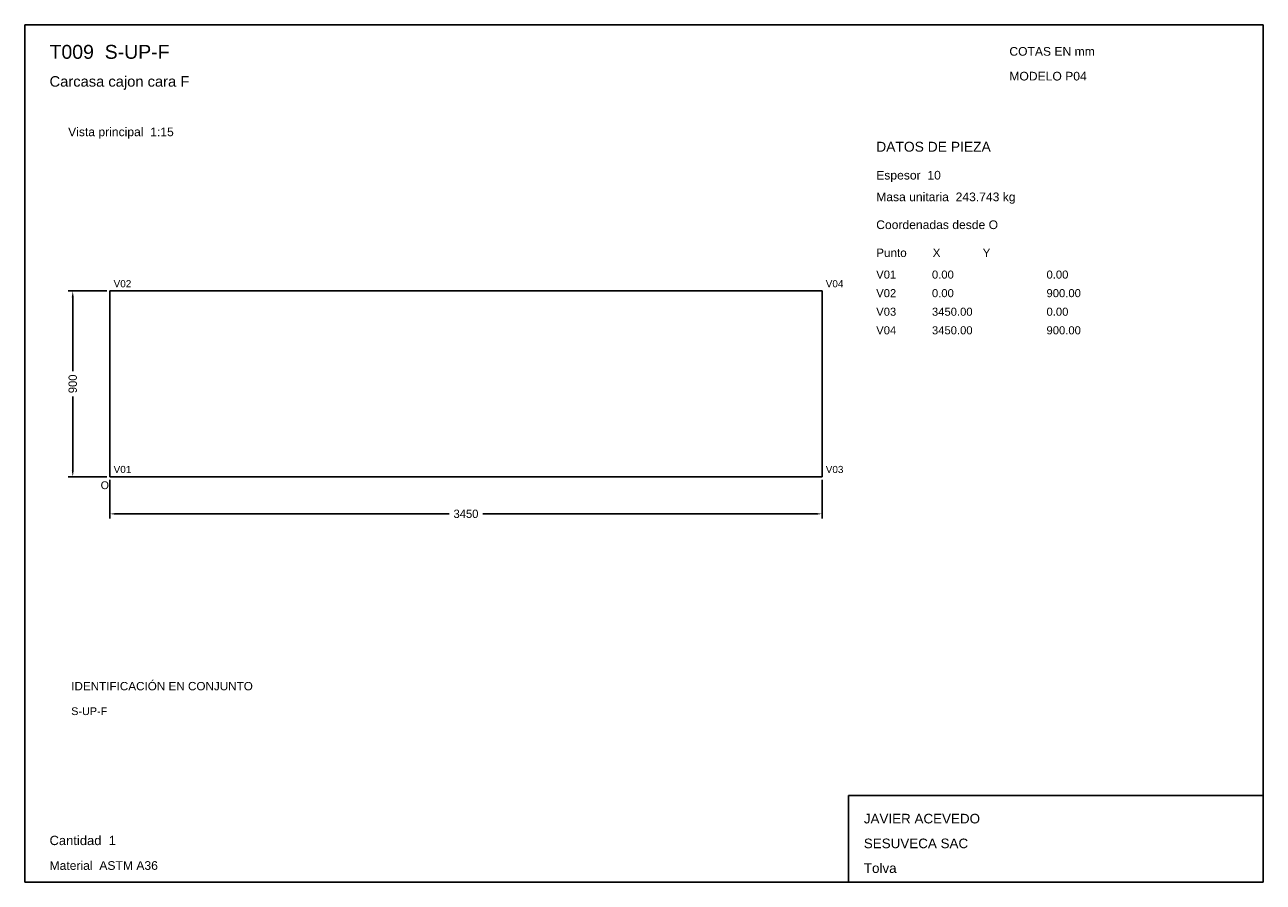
# Model space of a CAD drawing. Header units: millimetres. Extents: x 10 to 410, y 10 to 287.
import ezdxf

# ---------------------------------------------------------------- set-up
doc = ezdxf.new("R2010")
doc.units = ezdxf.units.MM
doc.styles.add('ARIAL', font='arial.ttf')
doc.dimstyles.get("Standard").update_dxf_attribs({"dimtxt": 2.5, "dimasz": 2.5, "dimexe": 1.25, "dimexo": 0.625, "dimtad": 1, "dimcen": 2.5, "dimazin": 3, "dimtfac": 1, "dimtmove": 0, "dimatfit": 3})

# ---------------------------------------------------------------- blocks, each defined once
blk = doc.blocks.new('_CLOSEDFILLED')
at = {"color": 0, "linetype": 'BYBLOCK'}
blk.add_solid([(-1, 0.16), (0, 0), (-1, -0.16)], dxfattribs=at)
blk = doc.blocks.new('*D1')
for p, q in [((37.5, 140), (37.5, 127.5)), ((267.5, 140), (267.5, 127.5)), ((39.5, 129), (147.1, 129)), ((157.9, 129), (265.5, 129))]:
    blk.add_line(p, q)
at = {"layer": 'Defpoints'}
for p in [(37.5, 141), (267.5, 141), (37.5, 129)]:
    blk.add_point(p, dxfattribs=at)
at = {"xscale": 2, "yscale": 2, "rotation": 180}
blk.add_blockref('_CLOSEDFILLED', (37.5, 129), dxfattribs=at)
at = {"xscale": 2, "yscale": 2}
blk.add_blockref('_CLOSEDFILLED', (267.5, 129), dxfattribs=at)
at = {"insert": (152.5, 129), "char_height": 2.7, "attachment_point": 5}
blk.add_mtext('3450', dxfattribs=at)
blk = doc.blocks.new('*D2')
for p, q in [((36.5, 201), (24, 201)), ((25.5, 175.05), (25.5, 199)), ((25.5, 143), (25.5, 166.95)), ((36.5, 141), (24, 141))]:
    blk.add_line(p, q)
at = {"layer": 'Defpoints'}
for p in [(37.5, 201), (25.5, 141), (37.5, 141)]:
    blk.add_point(p, dxfattribs=at)
at = {"xscale": 2, "yscale": 2}
for p, rotation in [((25.5, 201), 90), ((25.5, 141), 270)]:
    blk.add_blockref('_CLOSEDFILLED', p, dxfattribs=dict(at, rotation=rotation))
at = {"insert": (25.5, 171), "char_height": 2.7, "attachment_point": 5, "rotation": 90}
blk.add_mtext('900', dxfattribs=at)

msp = doc.modelspace()

# ---------------------------------------------------------------- linework, layer by layer
for p, q in [((410, 287), (10, 287)), ((10, 287), (10, 10)), ((410, 10), (410, 287)), ((410, 38), (276, 38)), ((276, 38), (276, 10)), ((410, 10), (410, 38)), ((10, 10), (410, 10)), ((276, 10), (410, 10))]:
    msp.add_line(p, q)
for points in [[(37.5, 201), (267.5, 201), (267.5, 201)], [(37.5, 141), (37.5, 201), (37.5, 201)], [(267.5, 201), (267.5, 141), (267.5, 141)], [(267.5, 141), (37.5, 141), (37.5, 141)]]:
    msp.add_lwpolyline(points)

# ---------------------------------------------------------------- texts
at = {"style": 'ARIAL'}
for s, height, p in [('T009  S-UP-F', 4.5, (18, 276)), ('COTAS EN mm', 2.8, (328, 277)), ('Carcasa cajon cara F', 3.4, (18, 267)), ('MODELO P04', 2.8, (328, 269)), ('Vista principal  1:15', 2.8, (24, 251)), ('DATOS DE PIEZA', 3.2, (285, 246)), ('Espesor  10', 2.8, (285, 237)), ('Masa unitaria  243.743 kg', 2.8, (285, 230)), ('Coordenadas desde O', 2.8, (285, 221)), ('Punto        X             Y', 2.7, (285, 212)), ('V02', 2.3, (38.7, 202.2)), ('V04', 2.3, (268.7, 202.2)), ('V01', 2.6, (285, 205)), ('0.00', 2.6, (303, 205)), ('0.00', 2.6, (340, 205)), ('V02', 2.6, (285, 199)), ('0.00', 2.6, (303, 199)), ('900.00', 2.6, (340, 199)), ('V03', 2.6, (285, 193)), ('3450.00', 2.6, (303, 193)), ('0.00', 2.6, (340, 193)), ('V04', 2.6, (285, 187)), ('3450.00', 2.6, (303, 187)), ('900.00', 2.6, (340, 187)), ('V01', 2.3, (38.7, 142.2)), ('V03', 2.3, (268.7, 142.2)), ('O', 2.5, (34.5, 137)), ('IDENTIFICACIÓN EN CONJUNTO', 2.7, (25, 72)), ('S-UP-F', 2.5, (25, 64)), ('JAVIER ACEVEDO', 3.1, (281, 29)), ('Cantidad  1', 3, (18, 22)), ('SESUVECA SAC', 3.1, (281, 21)), ('Material  ASTM A36', 2.8, (18, 14)), ('Tolva', 3.1, (281, 13))]:
    msp.add_text(s, height=height, dxfattribs=at).set_placement(p)

# ---------------------------------------------------------------- dimensions: what is measured, and where the dimension line sits
dim = msp.add_linear_dim(base=(25.5, 141), p1=(37.5, 141), p2=(37.5, 201), angle=90, dimstyle='Standard', override={"dimtxt": 2.7, "dimasz": 2, "dimexe": 1.5, "dimexo": 1, "dimgap": 1, "dimdec": 2, "dimlfac": 15, "dimzin": 8})
dim.commit()
dim.dimension.update_dxf_attribs({"geometry": '*D2', "text_midpoint": (25.5, 171)})
dim = msp.add_linear_dim(base=(37.5, 129), p1=(37.5, 141), p2=(267.5, 141), dimstyle='Standard', override={"dimtxt": 2.7, "dimasz": 2, "dimexe": 1.5, "dimexo": 1, "dimgap": 1, "dimdec": 2, "dimlfac": 15, "dimzin": 8})
dim.commit()
dim.dimension.update_dxf_attribs({"geometry": '*D1', "text_midpoint": (152.5, 129)})

doc.saveas('drawing.dxf')
